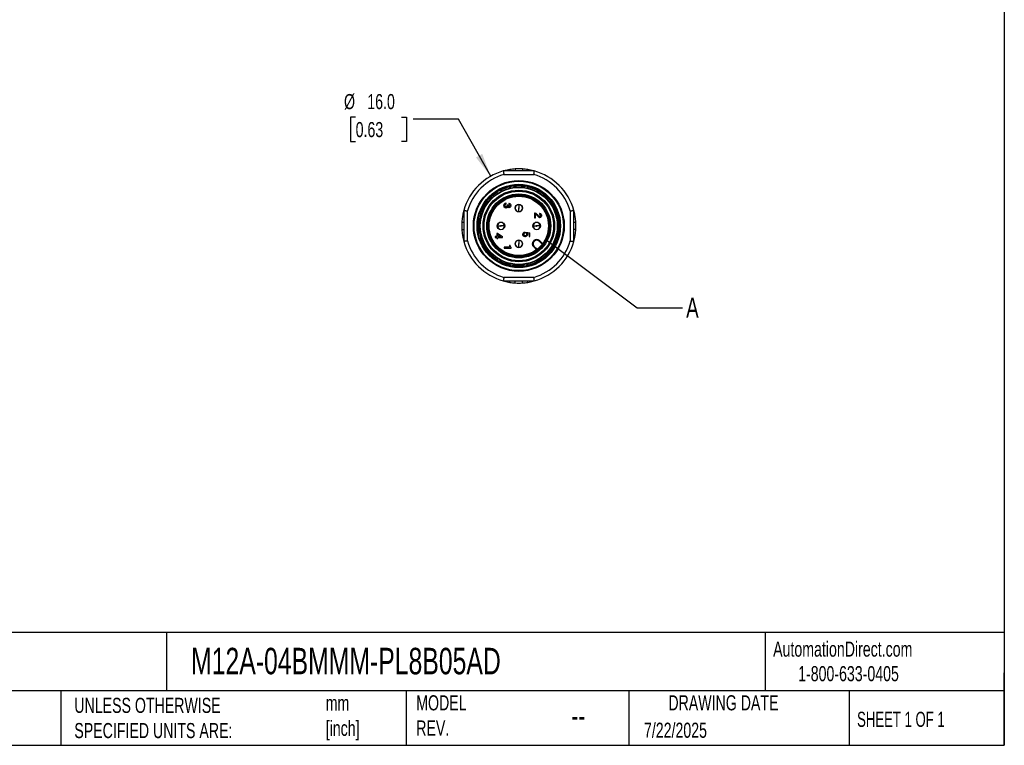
# Model space of a CAD drawing. Header units: millimetres. Extents: x 6 to 273, y 6 to 210.
# Tile 9 of 13: x 135 to 273, y 6 to 108. Entities that reach past the tile are written whole.
import ezdxf

# ---------------------------------------------------------------- set-up
doc = ezdxf.new("R2010")
doc.units = ezdxf.units.MM
doc.linetypes.add('SLD-Solid', pattern=[0])
doc.layers.add('DIMENSIONS', color=140, linetype='SLD-Solid', lineweight=25)
doc.layers.add('TEXT', color=140, linetype='SLD-Solid', lineweight=25)
doc.styles.add('SLDTEXTSTYLE0', font='TXT', dxfattribs={"width": 0.7})
doc.styles.add('SLDTEXTSTYLE1', font='TXT', dxfattribs={"width": 0.65})
doc.dimstyles.new('SLDDIMSTYLE3', dxfattribs={"dimtxt": 2.158008, "dimasz": 3.302, "dimexe": 0, "dimexo": 0.0625, "dimgap": 0.539502, "dimtad": 0, "dimtih": 1, "dimtoh": 1, "dimdec": 1, "dimrnd": 1e-09, "dimzin": 4, "dimdsep": 46, "dimtxsty": 'SLDTEXTSTYLE0', "dimsah": 1, "dimcen": 0, "dimadec": 0, "dimazin": 1, "dimtfac": 1, "dimtdec": 1, "dimtofl": 0, "dimtmove": 0, "dimatfit": 3, "dimfxl": 0, "dimfrac": 2, "dimtolj": 1, "dimtzin": 12, "dimarcsym": 0})
doc.dimstyles.new('SLDDIMSTYLE4', dxfattribs={"dimtxt": 0.18, "dimasz": 3.302, "dimexe": 0, "dimexo": 0.0625, "dimgap": 0, "dimtad": 0, "dimtih": 1, "dimtoh": 1, "dimdec": 0, "dimrnd": 1e-09, "dimzin": 0, "dimdsep": 46, "dimtxsty": 'Standard', "dimblk1": 'NONE', "dimblk2": 'NONE', "dimsah": 1, "dimcen": 0.09, "dimadec": 0, "dimazin": 0, "dimtfac": 3.302, "dimtdec": 0, "dimtofl": 0, "dimtmove": 0, "dimatfit": 3, "dimldrblk": 'NONE', "dimfxl": 0, "dimfrac": 2, "dimtolj": 1, "dimtzin": 0, "dimarcsym": 0})

# ---------------------------------------------------------------- blocks, each defined once
blk = doc.blocks.new('_D_5')
at = {"layer": 'DIMENSIONS'}
for p, q in [((182.25, 94.32), (181.52, 94.32)), ((181.52, 94.32), (181.52, 90.89)), ((188.66, 94.32), (189.38, 94.32)), ((189.38, 94.32), (189.38, 90.89)), ((196.64, 94.02), (190.29, 94.02)), ((201.15, 86.03), (196.64, 94.02)), ((181.52, 90.89), (182.25, 90.89)), ((189.38, 90.89), (188.66, 90.89))]:
    blk.add_line(p, q, dxfattribs=at)
blk.add_solid([(201.15, 86.03), (199.97, 89.16), (199.09, 88.66)], dxfattribs=at)
at = {"layer": 'DIMENSIONS', "char_height": 2.117, "attachment_point": 1, "style": 'SLDTEXTSTYLE0'}
for s, insert in [('%%c', (180.62, 97.54)), ('16.0', (183.88, 97.54)), ('0.63', (182.25, 93.62))]:
    blk.add_mtext(s, dxfattribs=dict(at, insert=insert))
blk = doc.blocks.new('_None')

msp = doc.modelspace()

# ---------------------------------------------------------------- linework, layer by layer
for p, q in [((203.82, 86.97), (203.82, 86.77)), ((204.59, 87.05), (204.59, 86.77)), ((205.59, 87.05), (205.59, 86.77)), ((206.36, 86.97), (206.36, 86.77)), ((207.26, 86.77), (202.92, 86.77)), ((202.99, 86.27), (207.19, 86.27)), ((203.83, 84.47), (203.85, 84.35)), ((204.45, 84.46), (204.43, 84.57)), ((205.75, 84.57), (205.73, 84.46)), ((206.34, 84.37), (206.35, 84.47)), ((201.13, 82.79), (201.05, 82.86)), ((202.06, 83.71), (202.11, 83.62)), ((202.65, 83.91), (202.59, 84.02)), ((209.13, 82.86), (209.06, 82.8)), ((200.65, 82.39), (200.74, 82.32)), ((202.99, 81.97), (203.02, 82.07)), ((202.99, 81.97), (202.99, 81.89)), ((203.02, 81.79), (202.99, 81.89)), ((203.02, 82.07), (203.05, 82.14)), ((203.05, 81.72), (203.02, 81.79)), ((203.05, 82.14), (203.12, 82.21)), ((203.12, 81.66), (203.05, 81.72)), ((203.12, 82.21), (203.18, 82.24)), ((203.18, 81.62), (203.12, 81.66)), ((203.14, 82.02), (203.13, 81.96)), ((203.13, 81.91), (203.13, 81.96)), ((203.13, 81.91), (203.14, 81.84)), ((203.18, 82.07), (203.14, 82.02)), ((203.14, 81.84), (203.18, 81.79)), ((203.18, 82.24), (203.27, 82.27)), ((203.23, 82.11), (203.18, 82.07)), ((203.18, 81.79), (203.23, 81.76)), ((203.27, 81.59), (203.18, 81.62)), ((203.28, 82.12), (203.23, 82.11)), ((203.23, 81.76), (203.28, 81.74)), ((203.33, 82.27), (203.27, 82.27)), ((203.27, 81.59), (203.33, 81.59)), ((203.28, 82.12), (203.33, 82.12)), ((203.33, 81.74), (203.28, 81.74)), ((203.33, 82.12), (203.33, 82.27)), ((203.33, 81.74), (203.38, 81.76)), ((203.42, 81.62), (203.33, 81.59)), ((203.38, 81.76), (203.43, 81.79)), ((203.49, 81.67), (203.42, 81.62)), ((203.43, 81.79), (203.47, 81.84)), ((203.47, 81.84), (203.48, 81.91)), ((203.59, 81.96), (203.48, 81.96)), ((203.48, 81.96), (203.48, 81.91)), ((203.54, 81.73), (203.49, 81.67)), ((203.57, 81.71), (203.54, 81.73)), ((203.64, 81.66), (203.57, 81.71)), ((203.59, 81.91), (203.59, 81.96)), ((203.59, 81.91), (203.6, 81.86)), ((203.6, 81.86), (203.63, 81.82)), ((203.63, 81.82), (203.67, 81.79)), ((203.7, 81.64), (203.64, 81.66)), ((203.67, 81.79), (203.7, 81.78)), ((203.75, 82.22), (203.7, 82.22)), ((203.7, 82.22), (203.7, 82.08)), ((203.7, 82.08), (203.75, 82.08)), ((203.75, 81.78), (203.7, 81.78)), ((203.7, 81.64), (203.75, 81.64)), ((203.75, 82.22), (203.82, 82.21)), ((203.79, 82.07), (203.75, 82.08)), ((203.75, 81.78), (203.79, 81.79)), ((203.82, 81.66), (203.75, 81.64)), ((203.83, 82.04), (203.79, 82.07)), ((203.79, 81.79), (203.83, 81.82)), ((203.82, 82.21), (203.89, 82.16)), ((203.89, 81.71), (203.82, 81.66)), ((203.85, 82.01), (203.83, 82.04)), ((203.83, 81.82), (203.85, 81.86)), ((203.87, 81.96), (203.85, 82.01)), ((203.85, 81.86), (203.87, 81.91)), ((203.87, 81.96), (203.87, 81.91)), ((203.89, 82.16), (203.94, 82.11)), ((203.94, 81.76), (203.89, 81.71)), ((203.94, 82.11), (203.98, 82.03)), ((203.98, 81.83), (203.94, 81.76)), ((203.98, 82.03), (203.99, 81.97)), ((203.99, 81.89), (203.98, 81.83)), ((203.99, 81.89), (203.99, 81.97)), ((205.09, 82.07), (205.09, 81.62)), ((205.09, 81.07), (205.09, 81.52)), ((209.44, 82.32), (209.53, 82.39)), ((197.19, 80.34), (197.39, 80.34)), ((197.39, 81.24), (197.39, 76.9)), ((197.89, 76.97), (197.89, 81.17)), ((199.78, 80.67), (199.9, 80.63)), ((200.09, 81.22), (199.99, 81.25)), ((207.37, 80.87), (207.29, 80.87)), ((207.29, 80.87), (207.29, 80.21)), ((207.29, 80.21), (207.42, 80.21)), ((207.37, 80.87), (207.45, 80.84)), ((207.42, 80.21), (207.42, 80.69)), ((207.49, 80.67), (207.42, 80.69)), ((207.45, 80.84), (207.54, 80.79)), ((207.58, 80.61), (207.49, 80.67)), ((207.54, 80.79), (207.62, 80.73)), ((207.68, 80.52), (207.58, 80.61)), ((207.62, 80.73), (207.7, 80.66)), ((207.75, 80.43), (207.68, 80.52)), ((207.7, 80.66), (207.77, 80.58)), ((207.84, 80.33), (207.75, 80.43)), ((207.77, 80.58), (207.93, 80.42)), ((207.87, 80.31), (207.84, 80.33)), ((207.94, 80.26), (207.87, 80.31)), ((207.93, 80.42), (207.97, 80.39)), ((208, 80.24), (207.94, 80.26)), ((207.97, 80.39), (208, 80.38)), ((208.05, 80.82), (208, 80.82)), ((208, 80.82), (208, 80.68)), ((208, 80.68), (208.05, 80.68)), ((208.05, 80.38), (208, 80.38)), ((208, 80.24), (208.05, 80.24)), ((208.05, 80.82), (208.12, 80.81)), ((208.09, 80.67), (208.05, 80.68)), ((208.05, 80.38), (208.09, 80.39)), ((208.12, 80.26), (208.05, 80.24)), ((208.13, 80.64), (208.09, 80.67)), ((208.09, 80.39), (208.13, 80.42)), ((208.12, 80.81), (208.19, 80.76)), ((208.19, 80.31), (208.12, 80.26)), ((208.15, 80.61), (208.13, 80.64)), ((208.13, 80.42), (208.15, 80.46)), ((208.17, 80.56), (208.15, 80.61)), ((208.15, 80.46), (208.17, 80.51)), ((208.17, 80.56), (208.17, 80.51)), ((208.19, 80.76), (208.24, 80.71)), ((208.24, 80.36), (208.19, 80.31)), ((208.24, 80.71), (208.28, 80.63)), ((208.28, 80.43), (208.24, 80.36)), ((208.28, 80.63), (208.29, 80.57)), ((208.29, 80.49), (208.28, 80.43)), ((208.29, 80.49), (208.29, 80.57)), ((210.19, 81.25), (210.09, 81.21)), ((210.29, 80.63), (210.4, 80.67)), ((212.29, 81.17), (212.29, 76.97)), ((212.79, 76.9), (212.79, 81.24)), ((212.79, 80.34), (212.99, 80.34)), ((197.39, 79.57), (197.11, 79.57)), ((197.11, 78.57), (197.39, 78.57)), ((202.09, 79.07), (202.54, 79.07)), ((203.09, 79.07), (202.64, 79.07)), ((207.09, 79.07), (207.54, 79.07)), ((208.09, 79.07), (207.64, 79.07)), ((210.63, 79.38), (210.51, 79.38)), ((210.52, 78.76), (210.63, 78.76)), ((213.08, 79.57), (212.79, 79.57)), ((213.08, 78.57), (212.79, 78.57)), ((197.39, 77.8), (197.19, 77.8)), ((199.9, 77.5), (199.78, 77.46)), ((202.02, 77.59), (201.79, 77.59)), ((201.79, 77.59), (201.79, 77.46)), ((201.79, 77.46), (202.02, 77.46)), ((202.15, 78.02), (202.02, 78.02)), ((202.02, 78.02), (202.02, 77.59)), ((202.02, 77.46), (202.02, 77.33)), ((202.02, 77.33), (202.14, 77.33)), ((202.57, 77.59), (202.14, 77.88)), ((202.14, 77.88), (202.14, 77.59)), ((202.14, 77.59), (202.57, 77.59)), ((202.14, 77.33), (202.14, 77.46)), ((202.14, 77.46), (202.79, 77.46)), ((202.15, 78.02), (202.79, 77.59)), ((202.79, 77.46), (202.79, 77.59)), ((205.64, 77.92), (205.65, 77.98)), ((205.64, 77.92), (205.64, 77.86)), ((205.65, 77.8), (205.64, 77.86)), ((205.65, 77.98), (205.68, 78.05)), ((205.68, 77.73), (205.65, 77.8)), ((205.68, 78.05), (205.7, 78.08)), ((205.7, 77.7), (205.68, 77.73)), ((205.7, 78.08), (205.74, 78.12)), ((205.74, 77.66), (205.7, 77.7)), ((205.74, 78.12), (205.79, 78.16)), ((205.79, 77.62), (205.74, 77.66)), ((205.79, 77.98), (205.77, 77.92)), ((205.77, 77.86), (205.77, 77.92)), ((205.77, 77.86), (205.79, 77.8)), ((205.79, 78.16), (205.84, 78.18)), ((205.83, 78.03), (205.79, 77.98)), ((205.79, 77.8), (205.83, 77.75)), ((205.84, 77.6), (205.79, 77.62)), ((205.87, 78.06), (205.83, 78.03)), ((205.83, 77.75), (205.87, 77.72)), ((205.84, 78.18), (205.92, 78.21)), ((205.92, 77.57), (205.84, 77.6)), ((205.93, 78.08), (205.87, 78.06)), ((205.87, 77.72), (205.93, 77.7)), ((205.92, 78.21), (205.93, 78.08)), ((205.92, 77.57), (206.02, 77.57)), ((206.03, 77.7), (205.93, 77.7)), ((206.09, 77.6), (206.02, 77.57)), ((206.03, 77.7), (206.09, 77.72)), ((206.09, 78.2), (206.64, 78.12)), ((206.09, 78.2), (206.09, 78.07)), ((206.13, 78.05), (206.09, 78.07)), ((206.09, 77.72), (206.13, 77.75)), ((206.14, 77.62), (206.09, 77.6)), ((206.17, 78), (206.13, 78.05)), ((206.13, 77.75), (206.17, 77.8)), ((206.19, 77.66), (206.14, 77.62)), ((206.19, 77.92), (206.17, 78)), ((206.17, 77.8), (206.19, 77.86)), ((206.19, 77.92), (206.19, 77.86)), ((206.27, 77.73), (206.19, 77.66)), ((206.24, 78.06), (206.28, 78)), ((206.52, 78.02), (206.24, 78.06)), ((206.29, 77.8), (206.27, 77.73)), ((206.28, 78), (206.3, 77.92)), ((206.3, 77.86), (206.29, 77.8)), ((206.3, 77.86), (206.3, 77.92)), ((206.52, 78.02), (206.52, 77.61)), ((206.52, 77.61), (206.64, 77.61)), ((206.64, 77.61), (206.64, 78.12)), ((210.4, 77.46), (210.29, 77.5)), ((212.99, 77.8), (212.79, 77.8)), ((199.99, 76.89), (200.09, 76.92)), ((200.74, 75.82), (200.65, 75.75)), ((203.77, 76.08), (203.04, 76.08)), ((203.04, 76.08), (203.04, 75.96)), ((203.04, 75.96), (204.04, 75.96)), ((203.87, 76.32), (203.77, 76.32)), ((203.77, 76.32), (203.77, 76.08)), ((203.87, 76.29), (203.87, 76.32)), ((203.87, 76.29), (203.88, 76.23)), ((203.88, 76.23), (203.89, 76.19)), ((203.89, 76.19), (203.92, 76.14)), ((203.92, 76.14), (203.95, 76.11)), ((203.95, 76.11), (204, 76.07)), ((204, 76.07), (204.04, 76.06)), ((204.04, 75.96), (204.04, 76.06)), ((205.09, 77.07), (205.09, 76.62)), ((205.09, 76.07), (205.09, 76.52)), ((207.21, 77.02), (207.14, 76.95)), ((207.21, 76.88), (207.14, 76.95)), ((207.14, 76.17), (207.21, 76.24)), ((207.14, 76.17), (207.57, 75.74)), ((207.21, 77.02), (207.28, 76.95)), ((207.28, 76.95), (207.21, 76.88)), ((207.21, 76.24), (207.65, 75.8)), ((207.92, 76.95), (207.99, 77.02)), ((208.36, 76.51), (207.92, 76.95)), ((208.42, 76.59), (207.99, 77.02)), ((209.53, 75.75), (209.44, 75.82)), ((210.1, 76.92), (210.19, 76.89)), ((201.05, 75.28), (201.13, 75.34)), ((202.11, 74.52), (202.06, 74.43)), ((209.05, 75.35), (209.13, 75.28)), ((202.59, 74.12), (202.65, 74.22)), ((203.85, 73.77), (203.83, 73.67)), ((204.43, 73.56), (204.45, 73.68)), ((205.73, 73.68), (205.75, 73.56)), ((206.35, 73.67), (206.34, 73.78)), ((207.19, 71.87), (202.99, 71.87)), ((202.92, 71.37), (207.26, 71.37)), ((203.82, 71.17), (203.82, 71.37)), ((204.59, 71.08), (204.59, 71.37)), ((205.59, 71.08), (205.59, 71.37)), ((206.36, 71.17), (206.36, 71.37))]:
    msp.add_line(p, q)
at = {"flags": 128}
for points in [[(203.82, 86.97), (203.45, 86.9), (202.92, 86.77)], [(207.26, 86.77), (206.73, 86.9), (206.36, 86.97)], [(197.39, 81.24), (197.26, 80.71), (197.19, 80.34)], [(212.99, 80.34), (212.92, 80.71), (212.79, 81.24)], [(197.19, 77.8), (197.26, 77.43), (197.39, 76.9)], [(212.79, 76.9), (212.92, 77.43), (212.99, 77.8)], [(202.92, 71.37), (203.45, 71.24), (203.82, 71.17)], [(206.36, 71.17), (206.73, 71.24), (207.26, 71.37)]]:
    msp.add_lwpolyline(points, dxfattribs=at)
for centre, radius in [((205.09, 79.07), 6.36), ((205.09, 79.07), 6.26), ((205.09, 79.07), 5.84), ((205.09, 79.07), 5.74), ((205.09, 79.07), 5.45), ((205.09, 79.07), 5.39), ((205.09, 79.07), 5.01), ((205.09, 79.07), 4.87), ((205.09, 79.07), 4.48), ((205.09, 79.07), 4.34), ((205.09, 79.07), 4.21), ((205.09, 79.07), 4.15), ((205.09, 81.57), 0.525), ((202.59, 79.07), 0.525), ((207.59, 79.07), 0.525), ((205.09, 76.57), 0.525)]:
    msp.add_circle(centre, radius)
for centre, radius, start, end in [((205.09, 79.07), 8, 93.5833, 99.1356), ((205.09, 79.07), 8, 86.4167, 93.5833), ((205.09, 79.07), 8, 80.8644, 86.4167), ((205.09, 79.07), 8, 105.7405, 164.2595), ((205.09, 79.07), 7.5, 106.2602, 163.7398), ((205.09, 79.07), 7.5, 16.2602, 73.7398), ((205.09, 79.07), 8, 15.7405, 74.2595), ((205.09, 79.07), 5.6, 103.3284, 117.166), ((205.09, 79.07), 5.67, 99.4139, 100.5861), ((205.09, 79.07), 5.6, 82.9373, 97.0735), ((205.09, 79.07), 5.67, 79.4139, 80.5861), ((205.09, 79.07), 5.6, 43.0084, 76.6875), ((205.09, 79.07), 5.67, 139.4139, 140.5861), ((205.09, 79.07), 5.6, 123.0268, 137.0101), ((205.09, 79.07), 5.67, 119.4139, 120.5861), ((205.09, 79.07), 5.67, 39.4139, 40.5861), ((205.09, 79.07), 5.6, 143.3211, 156.9736), ((205.09, 81.57), 0.5, 90, 270), ((205.09, 81.57), 0.05, 90, 270), ((205.09, 81.57), 0.5, 270, 90), ((205.09, 81.57), 0.05, 270, 90), ((205.09, 79.07), 5.6, 23.0294, 37.0014), ((205.09, 79.07), 8, 170.8644, 176.4167), ((205.09, 79.07), 5.6, 162.9788, 196.6638), ((205.09, 79.07), 5.67, 159.4139, 160.5861), ((205.09, 79.07), 5.67, 19.4139, 20.5861), ((205.09, 79.07), 5.6, 3.3831, 16.6016), ((205.09, 79.07), 8, 3.5833, 9.1356), ((205.09, 79.07), 8, 176.4167, 183.5833), ((205.09, 79.07), 8, 183.5833, 189.1356), ((202.59, 79.07), 0.5, 0, 180), ((202.59, 79.07), 0.5, 180, 0), ((202.59, 79.07), 0.05, 0, 180), ((202.59, 79.07), 0.05, 180, 0), ((207.59, 79.07), 0.5, 0, 180), ((207.59, 79.07), 0.5, 180, 0), ((207.59, 79.07), 0.05, 0, 180), ((207.59, 79.07), 0.05, 180, 0), ((205.09, 79.07), 5.6, 343.309, 356.6642), ((205.09, 79.07), 5.67, 359.4139, 0.5861), ((205.09, 79.07), 8, 350.8644, 356.4167), ((205.09, 79.07), 8, 356.4167, 3.5833), ((205.09, 79.07), 5.67, 199.4139, 200.5861), ((205.09, 79.07), 5.67, 339.4139, 340.5861), ((205.09, 79.07), 8, 195.7405, 254.2595), ((205.09, 79.07), 7.5, 196.2602, 253.7398), ((205.09, 79.07), 5.6, 203.3421, 217.0997), ((205.09, 76.57), 0.5, 90, 270), ((205.09, 76.57), 0.05, 90, 270), ((205.09, 76.57), 0.5, 270, 90), ((205.09, 76.57), 0.05, 270, 90), ((207.53, 76.56), 0.55, 135, 225), ((207.53, 76.56), 0.45, 135, 225), ((205.09, 79.07), 7.5, 286.2602, 343.7398), ((207.6, 76.63), 0.55, 45, 135), ((205.09, 79.07), 8, 285.7405, 344.2595), ((207.6, 76.63), 0.45, 45, 135), ((205.09, 79.07), 5.6, 323.3151, 336.6096), ((205.09, 79.07), 5.67, 219.4139, 220.5861), ((205.09, 79.07), 5.6, 223.3095, 237.0294), ((205.09, 79.07), 5.6, 283.411, 317.0496), ((205.09, 79.07), 5.67, 319.4139, 320.5861), ((205.09, 79.07), 5.67, 239.4139, 240.5861), ((205.09, 79.07), 5.6, 243.3137, 256.98), ((205.09, 79.07), 5.67, 259.4139, 260.5861), ((205.09, 79.07), 5.6, 263.3492, 276.6929), ((205.09, 79.07), 5.67, 279.4139, 280.5861), ((205.09, 79.07), 8, 260.8644, 266.4167), ((205.09, 79.07), 8, 266.4167, 273.5833), ((205.09, 79.07), 8, 273.5833, 279.1356)]:
    msp.add_arc(centre, radius, start, end)
for points in [[(202.92, 86.77), (202.92, 86.77), (202.92, 86.76), (202.93, 86.73), (202.93, 86.69), (202.94, 86.63), (202.95, 86.55), (202.96, 86.46), (202.98, 86.37), (202.99, 86.3), (202.99, 86.27)], [(207.19, 86.27), (207.2, 86.3), (207.21, 86.37), (207.22, 86.46), (207.23, 86.55), (207.24, 86.63), (207.25, 86.69), (207.26, 86.73), (207.26, 86.76), (207.26, 86.77), (207.26, 86.77)], [(208.17, 83.56), (208.17, 83.56), (208.17, 83.57), (208.16, 83.57), (208.15, 83.58), (208.14, 83.59), (208.13, 83.59)], [(197.39, 81.24), (197.39, 81.24), (197.4, 81.24), (197.43, 81.23), (197.47, 81.23), (197.53, 81.22), (197.61, 81.21), (197.7, 81.2), (197.79, 81.18), (197.86, 81.17), (197.89, 81.17)], [(212.29, 81.17), (212.32, 81.17), (212.39, 81.18), (212.48, 81.2), (212.57, 81.21), (212.65, 81.22), (212.71, 81.23), (212.76, 81.23), (212.78, 81.24), (212.79, 81.24), (212.79, 81.24)], [(197.89, 76.97), (197.86, 76.96), (197.79, 76.95), (197.7, 76.94), (197.61, 76.93), (197.53, 76.92), (197.47, 76.91), (197.43, 76.9), (197.4, 76.9), (197.39, 76.9), (197.39, 76.9)], [(212.29, 76.97), (212.32, 76.96), (212.39, 76.95), (212.48, 76.94), (212.57, 76.93), (212.65, 76.92), (212.71, 76.91), (212.76, 76.9), (212.78, 76.9), (212.79, 76.9), (212.79, 76.9)], [(208.13, 74.54), (208.14, 74.55), (208.15, 74.56), (208.16, 74.57), (208.17, 74.57), (208.17, 74.57), (208.17, 74.57)], [(202.99, 71.87), (202.99, 71.84), (202.98, 71.77), (202.96, 71.68), (202.95, 71.59), (202.94, 71.51), (202.93, 71.45), (202.93, 71.4), (202.92, 71.37), (202.92, 71.37), (202.92, 71.37)], [(207.26, 71.37), (207.26, 71.37), (207.26, 71.37), (207.26, 71.4), (207.25, 71.45), (207.24, 71.51), (207.23, 71.59), (207.22, 71.68), (207.21, 71.77), (207.2, 71.84), (207.19, 71.87)]]:
    msp.add_open_spline(points, degree=3)
for points, knots in [([(203.83, 84.47), (203.83, 84.47), (203.83, 84.49), (203.84, 84.51), (203.85, 84.54), (203.87, 84.56), (203.89, 84.58), (203.92, 84.59), (203.95, 84.61), (203.97, 84.62), (204, 84.63), (204.03, 84.63), (204.04, 84.64), (204.05, 84.64)], [0, 0, 0, 0, 0.121138, 0.236335, 0.345442, 0.448307, 0.545007, 0.635787, 0.720686, 0.799614, 0.872487, 0.939274, 1, 1, 1, 1]), ([(204.43, 84.57), (204.43, 84.58), (204.43, 84.6), (204.4, 84.62), (204.35, 84.65), (204.28, 84.67), (204.21, 84.67), (204.18, 84.66), (204.16, 84.66)], [0, 0, 0, 0, 0.124417, 0.249619, 0.499397, 0.749038, 0.874635, 1, 1, 1, 1]), ([(205.75, 84.57), (205.75, 84.58), (205.76, 84.6), (205.77, 84.62), (205.8, 84.63), (205.82, 84.64), (205.85, 84.65), (205.88, 84.66), (205.91, 84.66), (205.94, 84.66), (205.97, 84.66), (205.99, 84.66), (206.01, 84.66), (206.02, 84.66)], [0, 0, 0, 0, 0.121074, 0.23622, 0.345289, 0.448128, 0.544816, 0.635595, 0.720506, 0.799459, 0.872371, 0.93921, 1, 1, 1, 1]), ([(206.35, 84.47), (206.35, 84.47), (206.36, 84.49), (206.34, 84.53), (206.3, 84.57), (206.24, 84.61), (206.18, 84.63), (206.15, 84.64), (206.13, 84.64)], [0, 0, 0, 0, 0.124417, 0.249619, 0.499397, 0.749038, 0.874635, 1, 1, 1, 1]), ([(201.05, 82.86), (201.04, 82.87), (201.03, 82.88), (200.99, 82.88), (200.93, 82.87), (200.87, 82.83), (200.82, 82.79), (200.8, 82.77), (200.79, 82.76)], [0, 0, 0, 0, 0.1244169, 0.2496192, 0.4993968, 0.7490382, 0.874635, 1, 1, 1, 1]), ([(202.06, 83.71), (202.05, 83.72), (202.05, 83.73), (202.05, 83.76), (202.06, 83.78), (202.07, 83.81), (202.08, 83.84), (202.1, 83.86), (202.12, 83.88), (202.14, 83.9), (202.17, 83.92), (202.19, 83.93), (202.2, 83.94), (202.21, 83.95)], [0, 0, 0, 0, 0.1213899, 0.2367899, 0.3460479, 0.4490122, 0.5457631, 0.6365445, 0.7213937, 0.8002209, 0.8729421, 0.939527, 1, 1, 1, 1]), ([(202.59, 84.02), (202.58, 84.02), (202.57, 84.04), (202.54, 84.05), (202.48, 84.06), (202.41, 84.05), (202.35, 84.03), (202.32, 84.01), (202.31, 84)], [0, 0, 0, 0, 0.124417, 0.249619, 0.499397, 0.749038, 0.874635, 1, 1, 1, 1]), ([(209.13, 82.86), (209.16, 82.88), (209.2, 82.88), (209.3, 82.84), (209.35, 82.8), (209.39, 82.76)], [0, 0, 0, 0, 0.5, 0.5, 1, 1, 1, 1]), ([(200.65, 82.39), (200.65, 82.4), (200.64, 82.41), (200.63, 82.43), (200.63, 82.46), (200.63, 82.49), (200.63, 82.52), (200.64, 82.55), (200.66, 82.58), (200.67, 82.6), (200.68, 82.63), (200.7, 82.65), (200.71, 82.66), (200.71, 82.67)], [0, 0, 0, 0, 0.121281, 0.236593, 0.345786, 0.448707, 0.545436, 0.636217, 0.721087, 0.799958, 0.872745, 0.939418, 1, 1, 1, 1]), ([(209.53, 82.39), (209.55, 82.41), (209.56, 82.45), (209.54, 82.56), (209.51, 82.62), (209.47, 82.67)], [0, 0, 0, 0, 0.5, 0.5, 1, 1, 1, 1]), ([(199.78, 80.67), (199.78, 80.68), (199.76, 80.68), (199.75, 80.7), (199.74, 80.73), (199.73, 80.76), (199.72, 80.79), (199.72, 80.82), (199.72, 80.85), (199.73, 80.88), (199.73, 80.9), (199.74, 80.93), (199.74, 80.94), (199.75, 80.95)], [0, 0, 0, 0, 0.121173, 0.236399, 0.345527, 0.448405, 0.545113, 0.635893, 0.720784, 0.799698, 0.87255, 0.939309, 1, 1, 1, 1]), ([(199.99, 81.25), (199.99, 81.25), (199.97, 81.26), (199.93, 81.25), (199.88, 81.22), (199.84, 81.16), (199.81, 81.11), (199.79, 81.08), (199.79, 81.06)], [0, 0, 0, 0, 0.124417, 0.249619, 0.499397, 0.749038, 0.874635, 1, 1, 1, 1]), ([(210.19, 81.25), (210.2, 81.25), (210.21, 81.26), (210.24, 81.25), (210.26, 81.24), (210.29, 81.22), (210.31, 81.2), (210.33, 81.18), (210.35, 81.16), (210.36, 81.13), (210.38, 81.11), (210.39, 81.08), (210.39, 81.07), (210.4, 81.06)], [0, 0, 0, 0, 0.121306, 0.236639, 0.345847, 0.448778, 0.545512, 0.636293, 0.721159, 0.800019, 0.872791, 0.939443, 1, 1, 1, 1]), ([(210.4, 80.67), (210.4, 80.68), (210.42, 80.68), (210.44, 80.71), (210.46, 80.77), (210.46, 80.84), (210.45, 80.91), (210.44, 80.94), (210.44, 80.95)], [0, 0, 0, 0, 0.124417, 0.249619, 0.499397, 0.749038, 0.874635, 1, 1, 1, 1]), ([(199.67, 78.56), (199.67, 78.56), (199.66, 78.6), (199.65, 78.73), (199.65, 78.82), (199.64, 78.9)], [0, 0, 0, 0, 0.5, 0.5, 1, 1, 1, 1]), ([(199.66, 79.53), (199.66, 79.53), (199.66, 79.51), (199.65, 79.44), (199.65, 79.39), (199.65, 79.33)], [0, 0, 0, 0, 0.5, 0.5, 1, 1, 1, 1]), ([(199.66, 79.55), (199.66, 79.55), (199.66, 79.58), (199.67, 79.65), (199.68, 79.7), (199.68, 79.75)], [0, 0, 0, 0, 0.5, 0.5, 1, 1, 1, 1]), ([(210.63, 79.38), (210.63, 79.37), (210.65, 79.37), (210.67, 79.36), (210.69, 79.34), (210.71, 79.32), (210.72, 79.29), (210.73, 79.26), (210.74, 79.23), (210.75, 79.2), (210.75, 79.18), (210.76, 79.15), (210.76, 79.13), (210.76, 79.13)], [0, 0, 0, 0, 0.1209352, 0.2359706, 0.3449568, 0.4477414, 0.5444013, 0.6351797, 0.7201176, 0.7991265, 0.8721214, 0.9390711, 1, 1, 1, 1]), ([(210.63, 78.76), (210.63, 78.76), (210.65, 78.76), (210.68, 78.78), (210.72, 78.83), (210.74, 78.9), (210.76, 78.96), (210.76, 78.99), (210.76, 79.01)], [0, 0, 0, 0, 0.124417, 0.249619, 0.499397, 0.749038, 0.874635, 1, 1, 1, 1]), ([(199.67, 78.54), (199.67, 78.54), (199.67, 78.54), (199.67, 78.56), (199.67, 78.56)], [0, 0, 0, 0, 0.7784893, 1, 1, 1, 1]), ([(199.78, 77.46), (199.78, 77.46), (199.76, 77.45), (199.74, 77.42), (199.72, 77.37), (199.72, 77.29), (199.73, 77.23), (199.74, 77.2), (199.75, 77.19)], [0, 0, 0, 0, 0.124417, 0.249619, 0.499397, 0.749038, 0.874635, 1, 1, 1, 1]), ([(210.4, 77.46), (210.4, 77.46), (210.42, 77.45), (210.43, 77.43), (210.45, 77.41), (210.46, 77.38), (210.46, 77.35), (210.46, 77.32), (210.46, 77.29), (210.46, 77.26), (210.45, 77.23), (210.44, 77.21), (210.44, 77.19), (210.44, 77.19)], [0, 0, 0, 0, 0.121173, 0.236399, 0.345527, 0.448405, 0.545113, 0.635893, 0.720784, 0.799698, 0.87255, 0.939309, 1, 1, 1, 1]), ([(199.99, 76.89), (199.99, 76.89), (199.97, 76.88), (199.95, 76.89), (199.92, 76.9), (199.9, 76.91), (199.87, 76.93), (199.85, 76.96), (199.84, 76.98), (199.82, 77.01), (199.81, 77.03), (199.8, 77.05), (199.79, 77.07), (199.79, 77.08)], [0, 0, 0, 0, 0.121306, 0.236639, 0.345847, 0.448778, 0.545512, 0.636293, 0.721159, 0.800019, 0.872791, 0.939443, 1, 1, 1, 1]), ([(210.19, 76.89), (210.2, 76.89), (210.21, 76.88), (210.25, 76.89), (210.3, 76.92), (210.35, 76.98), (210.38, 77.03), (210.39, 77.06), (210.4, 77.08)], [0, 0, 0, 0, 0.124417, 0.249619, 0.499397, 0.749038, 0.874635, 1, 1, 1, 1]), ([(200.65, 75.75), (200.65, 75.74), (200.64, 75.73), (200.62, 75.69), (200.63, 75.63), (200.65, 75.56), (200.68, 75.51), (200.7, 75.48), (200.71, 75.47)], [0, 0, 0, 0, 0.1244169, 0.2496192, 0.4993968, 0.7490381, 0.874635, 1, 1, 1, 1]), ([(201.05, 75.28), (201.04, 75.27), (201.03, 75.26), (201, 75.26), (200.98, 75.26), (200.95, 75.27), (200.92, 75.28), (200.89, 75.29), (200.87, 75.31), (200.84, 75.33), (200.82, 75.35), (200.8, 75.36), (200.79, 75.38), (200.79, 75.38)], [0, 0, 0, 0, 0.121381, 0.236775, 0.346028, 0.448988, 0.545738, 0.636519, 0.72137, 0.8002, 0.872927, 0.939518, 1, 1, 1, 1]), ([(202.06, 74.43), (202.05, 74.42), (202.05, 74.41), (202.05, 74.37), (202.07, 74.31), (202.12, 74.26), (202.17, 74.22), (202.19, 74.2), (202.21, 74.19)], [0, 0, 0, 0, 0.124417, 0.249619, 0.499397, 0.749038, 0.874635, 1, 1, 1, 1]), ([(209.13, 75.28), (209.14, 75.27), (209.15, 75.26), (209.19, 75.26), (209.25, 75.27), (209.31, 75.31), (209.36, 75.35), (209.38, 75.37), (209.39, 75.38)], [0, 0, 0, 0, 0.124417, 0.249619, 0.499397, 0.749038, 0.874635, 1, 1, 1, 1]), ([(209.53, 75.75), (209.53, 75.74), (209.54, 75.73), (209.55, 75.7), (209.56, 75.68), (209.55, 75.65), (209.55, 75.62), (209.54, 75.59), (209.53, 75.56), (209.51, 75.54), (209.5, 75.51), (209.48, 75.49), (209.47, 75.48), (209.47, 75.47)], [0, 0, 0, 0, 0.1212808, 0.2365933, 0.3457861, 0.4487072, 0.5454363, 0.636217, 0.7210874, 0.7999583, 0.8727452, 0.9394176, 1, 1, 1, 1]), ([(202.59, 74.12), (202.58, 74.12), (202.58, 74.1), (202.55, 74.09), (202.53, 74.08), (202.5, 74.08), (202.47, 74.08), (202.44, 74.08), (202.41, 74.09), (202.38, 74.1), (202.35, 74.11), (202.33, 74.12), (202.32, 74.13), (202.31, 74.13)], [0, 0, 0, 0, 0.12119, 0.236431, 0.345569, 0.448455, 0.545166, 0.635946, 0.720834, 0.799741, 0.872582, 0.939327, 1, 1, 1, 1]), ([(203.83, 73.67), (203.83, 73.66), (203.83, 73.65), (203.84, 73.61), (203.88, 73.57), (203.94, 73.53), (204, 73.51), (204.03, 73.5), (204.05, 73.5)], [0, 0, 0, 0, 0.1244169, 0.2496193, 0.4993968, 0.7490381, 0.874635, 1, 1, 1, 1]), ([(204.43, 73.56), (204.43, 73.56), (204.43, 73.54), (204.41, 73.52), (204.39, 73.51), (204.36, 73.49), (204.33, 73.48), (204.3, 73.48), (204.27, 73.47), (204.24, 73.47), (204.21, 73.47), (204.19, 73.47), (204.17, 73.48), (204.16, 73.48)], [0, 0, 0, 0, 0.121074, 0.23622, 0.345289, 0.448128, 0.544816, 0.635595, 0.720506, 0.799459, 0.872371, 0.93921, 1, 1, 1, 1]), ([(205.75, 73.56), (205.75, 73.56), (205.76, 73.54), (205.78, 73.51), (205.83, 73.48), (205.91, 73.47), (205.97, 73.47), (206, 73.48), (206.02, 73.48)], [0, 0, 0, 0, 0.124417, 0.2496193, 0.4993968, 0.749038, 0.874635, 1, 1, 1, 1]), ([(206.35, 73.67), (206.35, 73.66), (206.36, 73.65), (206.35, 73.62), (206.33, 73.6), (206.31, 73.58), (206.29, 73.56), (206.26, 73.54), (206.23, 73.53), (206.21, 73.52), (206.18, 73.51), (206.16, 73.5), (206.14, 73.5), (206.13, 73.5)], [0, 0, 0, 0, 0.121138, 0.236335, 0.345442, 0.448307, 0.545007, 0.635787, 0.720686, 0.799614, 0.872487, 0.939274, 1, 1, 1, 1])]:
    msp.add_open_spline(points, degree=3, knots=knots)
at = {"layer": 'TEXT'}
for p, q in [((273.05, 209.55), (273.05, 6.35)), ((273.05, 22.13), (6.35, 22.13)), ((155.76, 22.13), (155.76, 13.97)), ((239.58, 22.13), (239.58, 13.97)), ((273.05, 6.35), (273.05, 16.51)), ((273.05, 13.97), (6.35, 13.97)), ((141, 13.97), (141, 6.35)), ((189.3, 13.97), (189.3, 6.35)), ((220.47, 13.97), (220.47, 6.35)), ((251.35, 13.97), (251.35, 6.35)), ((6.35, 6.35), (273.05, 6.35))]:
    msp.add_line(p, q, dxfattribs=at)
msp.add_circle((205.09, 79.07), 4.22, dxfattribs=at)

# ---------------------------------------------------------------- texts
for s, insert, char_height, attachment_point, style in [('A', (228.51, 69.03), 2.82, 1, 'SLDTEXTSTYLE0'), ('AutomationDirect.com', (240.69, 20.88), 2.1167, 1, 'SLDTEXTSTYLE0'), ('M12A-04BMMM-PL8B05AD', (159.21, 20), 3.7042, 1, 'SLDTEXTSTYLE0'), ('1-800-633-0405', (244.19, 17.44), 2.1167, 1, 'SLDTEXTSTYLE0'), ('UNLESS OTHERWISE ^JSPECIFIED UNITS ARE:', (142.87, 13), 2.1167, 1, 'SLDTEXTSTYLE0'), ('mm^J[inch]', (178.06, 13.32), 2.117, 1, 'SLDTEXTSTYLE0'), ('MODEL ^JREV.', (190.73, 13.36), 2.1167, 1, 'SLDTEXTSTYLE0'), ('DRAWING DATE', (233.73, 13.36), 2.1167, 2, 'SLDTEXTSTYLE0'), ('SHEET 1 OF 1', (252.44, 11.05), 2.1167, 1, 'SLDTEXTSTYLE1'), ('--', (212.43, 12.09), 3.175, 1, 'SLDTEXTSTYLE0'), ('7/22/2025', (222.61, 9.52), 2.117, 1, 'SLDTEXTSTYLE0')]:
    msp.add_mtext(s, dxfattribs=dict(at, insert=insert, char_height=char_height, attachment_point=attachment_point, style=style))

# ---------------------------------------------------------------- dimensions: what is measured, and where the dimension line sits
at = {"layer": 'DIMENSIONS'}
dim = msp.add_diameter_dim_2p(p1=(209.03, 72.1), p2=(201.15, 86.03), dimstyle='SLDDIMSTYLE3', dxfattribs=at)
dim.commit()
dim.dimension.update_dxf_attribs({"geometry": '_D_5', "text_midpoint": (185.45, 94.02), "dimtype": 163})

# ---------------------------------------------------------------- leaders
at = {"layer": 'TEXT', "has_arrowhead": 0}
msp.add_leader([(208.87, 77.18), (221.66, 67.62), (228.01, 67.62)], dimstyle='SLDDIMSTYLE4', dxfattribs=at)

doc.saveas('drawing.dxf')
